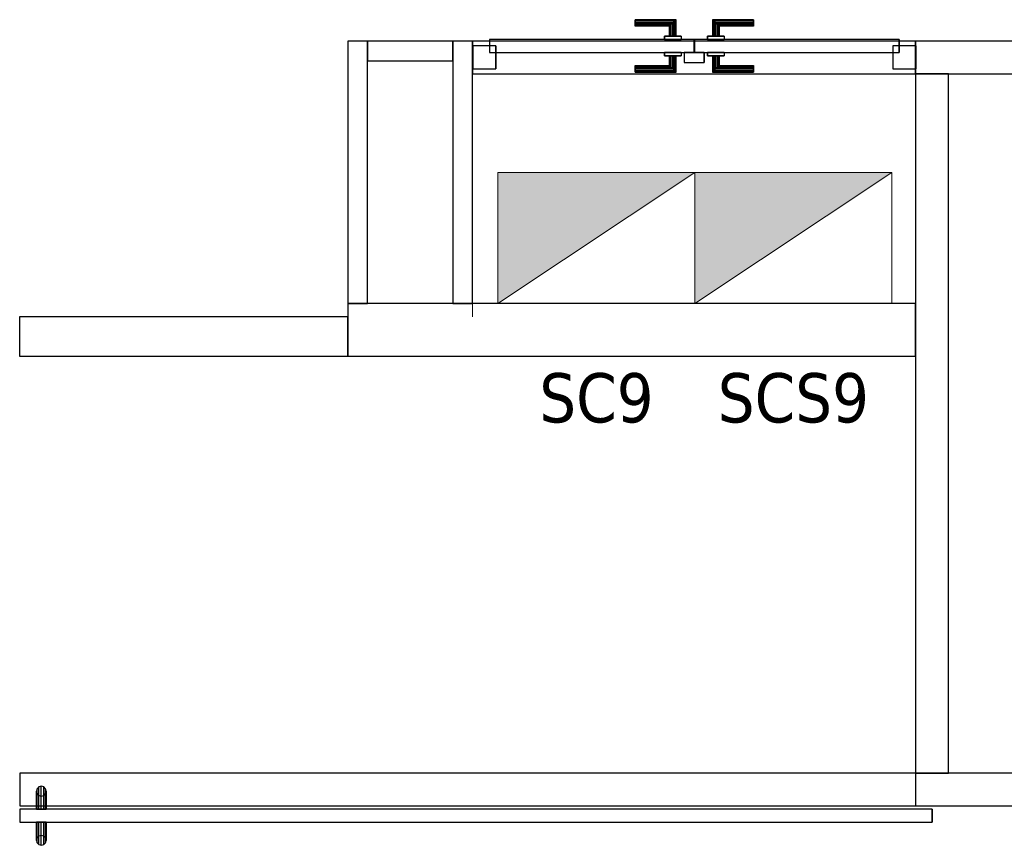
# Model space of a CAD drawing. Header units: metres. Extents: x 391.1 to 430.4, y 12.7 to 28.4.
# Tile 67 of 166: x 403.4 to 406.4, y 21.9 to 24.4. Entities that reach past the tile are written whole.
import ezdxf

# ---------------------------------------------------------------- set-up
doc = ezdxf.new("R2010")
doc.units = ezdxf.units.M
doc.layers.add('01_CARPINTERIA', color=5, linetype='Continuous', lineweight=25, true_color=0x0000ff)
for name, color, linetype, lineweight in [('A-DETL-GENF-OTLN', 7, 'Continuous', 18), ('A-GENM-____-OTLN', 7, 'Continuous', 18), ('A-WALL-____-MCUT', 7, 'Continuous', 25), ('A-WALL-____-OTLN', 7, 'Continuous', 25), ('E-ELEC-EQPM-IDEN', 7, 'Continuous', 30)]:
    doc.layers.add(name, color=color, linetype=linetype, lineweight=lineweight)
doc.styles.add('Tahoma_3', font='tahoma.ttf', dxfattribs={"height": 0.15})

# ---------------------------------------------------------------- blocks, each defined once
blk = doc.blocks.new('Family - Envans PB-155309-02_ELEC_P0')
at = {"layer": 'A-WALL-____-MCUT', "color": 253, "true_color": 0xaaaaaa}
for p, q in [((2.13, 0.1), (0, 0.1)), ((0, 0.1), (0, 0)), ((2.13, 0), (2.13, 0.1)), ((0, 0), (2.13, 0))]:
    blk.add_line(p, q, dxfattribs=at)
at = {"layer": 'A-WALL-____-OTLN', "color": 253, "true_color": 0xaaaaaa}
for p, q in [((2.13, 0.1), (0, 0.1)), ((0, 0.1), (0, 0)), ((2.13, 0), (2.13, 0.1)), ((0, 0), (2.13, 0))]:
    blk.add_line(p, q, dxfattribs=at)
at = {"layer": 'A-WALL-____-OTLN', "color": 253, "lineweight": 18, "true_color": 0xaaaaaa}
blk.add_line((-0.0989, 0), (2.1088, 0), dxfattribs=at)
blk = doc.blocks.new('Family - Envans PB-155325-02_ELEC_P0')
at = {"layer": 'A-WALL-____-MCUT', "color": 253, "true_color": 0xaaaaaa}
for p, q in [((0.2601, 0.06), (0, 0.06)), ((0, 0.06), (0, 0)), ((0.2601, 0), (0.2601, 0.06)), ((0, 0), (0.2601, 0))]:
    blk.add_line(p, q, dxfattribs=at)
at = {"layer": 'A-WALL-____-OTLN', "color": 253, "true_color": 0xaaaaaa}
for p, q in [((0.2601, 0.06), (0, 0.06)), ((0, 0.06), (0, 0)), ((0.2601, 0), (0.2601, 0.06)), ((0, 0), (0.2601, 0))]:
    blk.add_line(p, q, dxfattribs=at)
at = {"layer": 'A-WALL-____-OTLN', "color": 253, "lineweight": 18, "true_color": 0xaaaaaa}
blk.add_line((0, 0), (0.2601, 0), dxfattribs=at)
blk = doc.blocks.new('Family - Envans PB-155451-02_ELEC_P0')
at = {"layer": 'A-WALL-____-MCUT', "color": 253, "true_color": 0xaaaaaa}
for p, q in [((1.73, 0.16), (0, 0.16)), ((0, 0.16), (0, 0)), ((1.73, 0), (1.73, 0.16)), ((0, 0), (1.73, 0))]:
    blk.add_line(p, q, dxfattribs=at)
at = {"layer": 'A-WALL-____-OTLN', "color": 253, "true_color": 0xaaaaaa}
for p, q in [((1.73, 0.16), (0, 0.16)), ((0, 0.16), (0, 0)), ((1.73, 0), (1.73, 0.16)), ((0, 0), (1.73, 0))]:
    blk.add_line(p, q, dxfattribs=at)
at = {"layer": 'A-WALL-____-OTLN', "color": 253, "lineweight": 18, "true_color": 0xaaaaaa}
blk.add_line((0, 0), (1.73, 0), dxfattribs=at)
blk = doc.blocks.new('Family - Envans PB-155499-02_ELEC_P0')
at = {"layer": 'A-WALL-____-MCUT', "color": 253, "true_color": 0xaaaaaa}
for p, q in [((2.7284, 0.1), (2.7284, 0)), ((7.7284, 0.1), (2.7284, 0.1)), ((2.7284, 0), (7.7284, 0))]:
    blk.add_line(p, q, dxfattribs=at)
at = {"layer": 'A-WALL-____-OTLN', "color": 253, "true_color": 0xaaaaaa}
for p, q in [((7.7284, 0.1), (0, 0.1)), ((2.7284, 0.1), (0, 0.1)), ((0, 0.1), (0, 0)), ((0, 0.1), (0, 0)), ((2.7284, 0.1), (2.7284, 0)), ((0, 0), (7.7284, 0)), ((0, 0), (2.7284, 0))]:
    blk.add_line(p, q, dxfattribs=at)
at = {"layer": 'A-WALL-____-OTLN', "color": 253, "lineweight": 18, "true_color": 0xaaaaaa}
blk.add_line((0, 0), (7.7284, 0), dxfattribs=at)
blk = doc.blocks.new('Family - Vano de puerta PB-155501-02_ELEC_P0')
at = {"layer": 'A-GENM-____-OTLN', "color": 253, "true_color": 0xaaaaaa}
for p, q in [((406.0864, 22.1208), (403.358, 22.1208)), ((403.358, 22.1208), (403.358, 22.0208)), ((403.358, 22.1208), (406.0864, 22.1208)), ((403.358, 22.0208), (403.358, 22.1208)), ((406.0864, 22.0208), (406.0864, 22.1208)), ((406.0864, 22.0208), (406.0864, 22.1208)), ((403.358, 22.0208), (406.0864, 22.0208)), ((406.0864, 22.0208), (403.358, 22.0208))]:
    blk.add_line(p, q, dxfattribs=at)
blk = doc.blocks.new('Family - LONDR55-XX_ZZ-ARQ-CAA-M3D-Londres55-155573-02_ELEC_P0')
at = {"layer": '01_CARPINTERIA', "color": 161, "true_color": 0xaaaaff}
for p, q in [((2.6505, 0.2125), (2.6484, 0.205)), ((2.6505, 0.2125), (2.6484, 0.205)), ((2.6559, 0.218), (2.6505, 0.2125)), ((2.6559, 0.218), (2.6505, 0.2125)), ((2.6505, 0.2125), (2.6505, 0.15)), ((2.6634, 0.22), (2.6559, 0.218)), ((2.6634, 0.22), (2.6559, 0.218)), ((2.6559, 0.218), (2.6559, 0.15)), ((2.6709, 0.218), (2.6634, 0.22)), ((2.6709, 0.218), (2.6634, 0.22)), ((2.6634, 0.22), (2.6634, 0.15)), ((2.6764, 0.2125), (2.6709, 0.218)), ((2.6764, 0.2125), (2.6709, 0.218)), ((2.6709, 0.218), (2.6709, 0.15)), ((2.6784, 0.205), (2.6764, 0.2125)), ((2.6784, 0.205), (2.6764, 0.2125)), ((2.6764, 0.2125), (2.6764, 0.15)), ((2.6484, 0.205), (2.6505, 0.1975)), ((2.6484, 0.205), (2.6505, 0.1975)), ((2.6484, 0.15), (2.6484, 0.205)), ((2.6505, 0.1975), (2.6559, 0.192)), ((2.6505, 0.1975), (2.6559, 0.192)), ((2.6505, 0.1975), (2.6505, 0.15)), ((2.6559, 0.192), (2.6634, 0.19)), ((2.6559, 0.192), (2.6634, 0.19)), ((2.6559, 0.192), (2.6559, 0.15)), ((2.6634, 0.19), (2.6709, 0.192)), ((2.6634, 0.19), (2.6709, 0.192)), ((2.6634, 0.19), (2.6634, 0.15)), ((2.6709, 0.192), (2.6764, 0.1975)), ((2.6709, 0.192), (2.6764, 0.1975)), ((2.6709, 0.192), (2.6709, 0.15)), ((2.6764, 0.1975), (2.6784, 0.205)), ((2.6764, 0.1975), (2.6784, 0.205)), ((2.6764, 0.1975), (2.6764, 0.15)), ((2.6784, 0.205), (2.6784, 0.15)), ((2.7284, 0.15), (-0.05, 0.15)), ((-0.05, 0.15), (-0.05, 0.11)), ((2.7284, 0.15), (-0.05, 0.15)), ((-0.05, 0.11), (-0.05, 0.15)), ((2.6505, 0.15), (2.6484, 0.15)), ((2.6484, 0.15), (2.6505, 0.15)), ((2.6505, 0.15), (2.6559, 0.15)), ((2.6559, 0.15), (2.6505, 0.15)), ((2.6559, 0.15), (2.6634, 0.15)), ((2.6634, 0.15), (2.6559, 0.15)), ((2.6634, 0.15), (2.6709, 0.15)), ((2.6709, 0.15), (2.6634, 0.15)), ((2.6709, 0.15), (2.6764, 0.15)), ((2.6764, 0.15), (2.6709, 0.15)), ((2.6764, 0.15), (2.6784, 0.15)), ((2.6784, 0.15), (2.6764, 0.15)), ((2.7284, 0.11), (2.7284, 0.15)), ((2.7284, 0.11), (2.7284, 0.15)), ((-0.05, 0.11), (2.7284, 0.11)), ((-0.05, 0.11), (2.7284, 0.11)), ((2.6484, 0.055), (2.6484, 0.11)), ((2.6505, 0.11), (2.6484, 0.11)), ((2.6484, 0.11), (2.6505, 0.11)), ((2.6505, 0.11), (2.6505, 0.0475)), ((2.6505, 0.11), (2.6505, 0.0625)), ((2.6505, 0.11), (2.6559, 0.11)), ((2.6559, 0.11), (2.6505, 0.11)), ((2.6559, 0.11), (2.6559, 0.042)), ((2.6559, 0.11), (2.6559, 0.068)), ((2.6559, 0.11), (2.6634, 0.11)), ((2.6634, 0.11), (2.6559, 0.11)), ((2.6634, 0.11), (2.6634, 0.04)), ((2.6634, 0.11), (2.6634, 0.07)), ((2.6634, 0.11), (2.6709, 0.11)), ((2.6709, 0.11), (2.6634, 0.11)), ((2.6709, 0.11), (2.6709, 0.042)), ((2.6709, 0.11), (2.6709, 0.068)), ((2.6709, 0.11), (2.6764, 0.11)), ((2.6764, 0.11), (2.6709, 0.11)), ((2.6764, 0.11), (2.6764, 0.0475)), ((2.6764, 0.11), (2.6764, 0.0625)), ((2.6764, 0.11), (2.6784, 0.11)), ((2.6784, 0.11), (2.6764, 0.11)), ((2.6784, 0.11), (2.6784, 0.055)), ((2.6505, 0.0625), (2.6484, 0.055)), ((2.6505, 0.0625), (2.6484, 0.055)), ((2.6559, 0.068), (2.6505, 0.0625)), ((2.6559, 0.068), (2.6505, 0.0625)), ((2.6634, 0.07), (2.6559, 0.068)), ((2.6634, 0.07), (2.6559, 0.068)), ((2.6709, 0.068), (2.6634, 0.07)), ((2.6709, 0.068), (2.6634, 0.07)), ((2.6764, 0.0625), (2.6709, 0.068)), ((2.6764, 0.0625), (2.6709, 0.068)), ((2.6784, 0.055), (2.6764, 0.0625)), ((2.6784, 0.055), (2.6764, 0.0625)), ((2.6484, 0.055), (2.6505, 0.0475)), ((2.6484, 0.055), (2.6505, 0.0475)), ((2.6505, 0.0475), (2.6559, 0.042)), ((2.6505, 0.0475), (2.6559, 0.042)), ((2.6559, 0.042), (2.6634, 0.04)), ((2.6559, 0.042), (2.6634, 0.04)), ((2.6634, 0.04), (2.6709, 0.042)), ((2.6634, 0.04), (2.6709, 0.042)), ((2.6709, 0.042), (2.6764, 0.0475)), ((2.6709, 0.042), (2.6764, 0.0475)), ((2.6764, 0.0475), (2.6784, 0.055)), ((2.6764, 0.0475), (2.6784, 0.055))]:
    blk.add_line(p, q, dxfattribs=at)
blk = doc.blocks.new('Family - Porta PB-155574-02_ELEC_P0')
blk.add_blockref('Family - LONDR55-XX_ZZ-ARQ-CAA-M3D-Londres55-155573-02_ELEC_P0', (0, 0))
blk = doc.blocks.new('Family - Envans PB-155588-02_ELEC_P0')
at = {"layer": 'A-WALL-____-MCUT', "color": 253, "true_color": 0xaaaaaa}
for p, q in [((2.8406, 0.1), (1.8494, 0.1)), ((2.8406, 0), (2.8406, 0.1)), ((4.1891, 0.1), (4.1891, 0)), ((4.1904, 0.1), (4.1891, 0.1)), ((4.1904, 0), (4.1904, 0.1)), ((1.8494, 0), (2.8406, 0)), ((4.1891, 0), (4.1904, 0))]:
    blk.add_line(p, q, dxfattribs=at)
at = {"layer": 'A-WALL-____-OTLN', "color": 253, "true_color": 0xaaaaaa}
for p, q in [((4.1904, 0.1), (-0.0001, 0.1)), ((4.1891, 0.1), (2.8406, 0.1)), ((2.8406, 0.1), (2.8406, 0)), ((4.1891, 0.1), (4.1891, 0)), ((4.1904, 0), (4.1904, 0.1)), ((0, 0), (4.1904, 0)), ((2.8406, 0), (4.1891, 0))]:
    blk.add_line(p, q, dxfattribs=at)
at = {"layer": 'A-WALL-____-OTLN', "color": 253, "lineweight": 18, "true_color": 0xaaaaaa}
blk.add_line((0, 0), (4.1904, 0), dxfattribs=at)
blk = doc.blocks.new('Family - Vano de puerta PB-155592-02_ELEC_P0')
at = {"layer": 'A-GENM-____-OTLN', "color": 253, "true_color": 0xaaaaaa}
for p, q in [((404.738, 24.3508), (404.738, 24.2508)), ((406.0864, 24.3508), (404.738, 24.3508)), ((404.738, 24.3508), (404.738, 24.2508)), ((404.738, 24.3508), (406.0864, 24.3508)), ((406.0864, 24.2508), (406.0864, 24.3508)), ((406.0864, 24.3508), (406.0864, 24.2508)), ((404.738, 24.2508), (406.0864, 24.2508)), ((406.0864, 24.2508), (404.738, 24.2508))]:
    blk.add_line(p, q, dxfattribs=at)
blk = doc.blocks.new('Family - Envans PB-155708-02_ELEC_P0')
at = {"layer": 'A-WALL-____-MCUT', "color": 253, "true_color": 0xaaaaaa}
for p, q in [((0.8, 0.06), (0, 0.06)), ((0, 0.06), (0, 0)), ((0.8, 0), (0.8, 0.06)), ((0, 0), (0.8, 0))]:
    blk.add_line(p, q, dxfattribs=at)
at = {"layer": 'A-WALL-____-OTLN', "color": 253, "true_color": 0xaaaaaa}
for p, q in [((0.8, 0.06), (0, 0.06)), ((0, 0.06), (0, 0)), ((0.8, 0), (0.8, 0.06)), ((0, 0), (0.8, 0))]:
    blk.add_line(p, q, dxfattribs=at)
at = {"layer": 'A-WALL-____-OTLN', "color": 253, "lineweight": 18, "true_color": 0xaaaaaa}
blk.add_line((0, 0), (0.84, 0), dxfattribs=at)
blk = doc.blocks.new('Family - LONDR55-XX_ZZ-ARQ-CAA-M3D-Londres55-155801-02_ELEC_P0')
at = {"layer": '01_CARPINTERIA', "color": 161, "true_color": 0xaaaaff}
for p, q in [((0.4937, 0.1487), (0.4937, 0.15)), ((0.4937, 0.15), (0.4937, 0.1487)), ((0.6187, 0.15), (0.4937, 0.15)), ((0.6187, 0.15), (0.6174, 0.1487)), ((0.6174, 0.1487), (0.6187, 0.15)), ((0.6187, 0.1), (0.6187, 0.15)), ((0.7311, 0.1487), (0.7297, 0.15)), ((0.7297, 0.15), (0.7297, 0.1)), ((0.7297, 0.15), (0.7311, 0.1487)), ((0.8547, 0.15), (0.7297, 0.15)), ((0.8547, 0.1487), (0.8547, 0.15)), ((0.8547, 0.15), (0.8547, 0.1487)), ((0.4937, 0.145), (0.4937, 0.1487)), ((0.4937, 0.1487), (0.4937, 0.145)), ((0.6174, 0.1487), (0.4937, 0.1487)), ((0.6174, 0.1487), (0.4937, 0.1487)), ((0.4937, 0.14), (0.4937, 0.145)), ((0.4937, 0.145), (0.4937, 0.14)), ((0.6137, 0.145), (0.4937, 0.145)), ((0.6137, 0.145), (0.4937, 0.145)), ((0.4937, 0.135), (0.4937, 0.14)), ((0.4937, 0.14), (0.4937, 0.135)), ((0.4937, 0.14), (0.6087, 0.14)), ((0.6087, 0.14), (0.4937, 0.14)), ((0.4937, 0.135), (0.4937, 0.1313)), ((0.4937, 0.1313), (0.4937, 0.135)), ((0.6037, 0.135), (0.4937, 0.135)), ((0.6037, 0.135), (0.4937, 0.135)), ((0.4937, 0.1313), (0.4937, 0.13)), ((0.4937, 0.13), (0.4937, 0.1313)), ((0.6001, 0.1313), (0.4937, 0.1313)), ((0.6001, 0.1313), (0.4937, 0.1313)), ((0.5987, 0.13), (0.4937, 0.13)), ((0.5987, 0.13), (0.6001, 0.1313)), ((0.6001, 0.1313), (0.5987, 0.13)), ((0.5987, 0.1), (0.5987, 0.13)), ((0.6001, 0.1313), (0.6037, 0.135)), ((0.6037, 0.135), (0.6001, 0.1313)), ((0.6001, 0.1), (0.6001, 0.1313)), ((0.6001, 0.1), (0.6001, 0.1313)), ((0.6037, 0.135), (0.6087, 0.14)), ((0.6087, 0.14), (0.6037, 0.135)), ((0.6037, 0.1), (0.6037, 0.135)), ((0.6037, 0.1), (0.6037, 0.135)), ((0.6137, 0.145), (0.6087, 0.14)), ((0.6087, 0.14), (0.6137, 0.145)), ((0.6087, 0.14), (0.6087, 0.1)), ((0.6087, 0.1), (0.6087, 0.14)), ((0.6174, 0.1487), (0.6137, 0.145)), ((0.6137, 0.145), (0.6174, 0.1487)), ((0.6137, 0.1), (0.6137, 0.145)), ((0.6137, 0.1), (0.6137, 0.145)), ((0.6174, 0.1), (0.6174, 0.1487)), ((0.6174, 0.1), (0.6174, 0.1487)), ((0.7347, 0.145), (0.7311, 0.1487)), ((0.7311, 0.1487), (0.7311, 0.1)), ((0.7311, 0.1487), (0.7311, 0.1)), ((0.7311, 0.1487), (0.7347, 0.145)), ((0.8547, 0.1487), (0.7311, 0.1487)), ((0.8547, 0.1487), (0.7311, 0.1487)), ((0.7397, 0.14), (0.7347, 0.145)), ((0.7347, 0.145), (0.7347, 0.1)), ((0.7347, 0.145), (0.7347, 0.1)), ((0.7347, 0.145), (0.7397, 0.14)), ((0.8547, 0.145), (0.7347, 0.145)), ((0.8547, 0.145), (0.7347, 0.145)), ((0.7397, 0.1), (0.7397, 0.14)), ((0.7397, 0.14), (0.7397, 0.1)), ((0.7397, 0.14), (0.7447, 0.135)), ((0.7447, 0.135), (0.7397, 0.14)), ((0.7397, 0.14), (0.8547, 0.14)), ((0.8547, 0.14), (0.7397, 0.14)), ((0.7447, 0.135), (0.7447, 0.1)), ((0.7447, 0.135), (0.7484, 0.1313)), ((0.7484, 0.1313), (0.7447, 0.135)), ((0.7447, 0.135), (0.7447, 0.1)), ((0.8547, 0.135), (0.7447, 0.135)), ((0.8547, 0.135), (0.7447, 0.135)), ((0.7484, 0.1313), (0.7484, 0.1)), ((0.7484, 0.1313), (0.7497, 0.13)), ((0.7497, 0.13), (0.7484, 0.1313)), ((0.7484, 0.1313), (0.7484, 0.1)), ((0.8547, 0.1313), (0.7484, 0.1313)), ((0.8547, 0.1313), (0.7484, 0.1313)), ((0.7497, 0.13), (0.7497, 0.1)), ((0.8547, 0.13), (0.7497, 0.13)), ((0.8547, 0.145), (0.8547, 0.1487)), ((0.8547, 0.1487), (0.8547, 0.145)), ((0.8547, 0.145), (0.8547, 0.14)), ((0.8547, 0.14), (0.8547, 0.145)), ((0.8547, 0.14), (0.8547, 0.135)), ((0.8547, 0.135), (0.8547, 0.14)), ((0.8547, 0.135), (0.8547, 0.1313)), ((0.8547, 0.1313), (0.8547, 0.135)), ((0.8547, 0.1313), (0.8547, 0.13)), ((0.8547, 0.13), (0.8547, 0.1313)), ((0.6737, 0.09), (0.05, 0.09)), ((0.05, 0.09), (0.05, 0.05)), ((0.6737, 0.09), (0.05, 0.09)), ((0.05, 0.09), (0.05, 0.05)), ((0.6337, 0.1), (0.5837, 0.1)), ((0.5837, 0.1), (0.6337, 0.1)), ((0.5837, 0.1), (0.5837, 0.09)), ((0.5837, 0.09), (0.5837, 0.1)), ((0.6337, 0.09), (0.5837, 0.09)), ((0.5837, 0.09), (0.6337, 0.09)), ((0.6001, 0.1), (0.5987, 0.1)), ((0.5987, 0.1), (0.6001, 0.1)), ((0.6037, 0.1), (0.6001, 0.1)), ((0.6001, 0.1), (0.6037, 0.1)), ((0.6087, 0.1), (0.6037, 0.1)), ((0.6037, 0.1), (0.6087, 0.1)), ((0.6137, 0.1), (0.6087, 0.1)), ((0.6087, 0.1), (0.6137, 0.1)), ((0.6137, 0.1), (0.6174, 0.1)), ((0.6174, 0.1), (0.6137, 0.1)), ((0.6174, 0.1), (0.6187, 0.1)), ((0.6187, 0.1), (0.6174, 0.1)), ((0.6337, 0.1), (0.6337, 0.09)), ((0.6337, 0.1), (0.6337, 0.09)), ((0.6737, 0.05), (0.6737, 0.09)), ((0.6737, 0.09), (0.6737, 0.05)), ((1.2985, 0.09), (0.6747, 0.09)), ((0.6747, 0.09), (0.6747, 0.05)), ((1.2985, 0.09), (0.6747, 0.09)), ((0.6747, 0.09), (0.6747, 0.05)), ((0.7647, 0.1), (0.7147, 0.1)), ((0.7147, 0.1), (0.7647, 0.1)), ((0.7147, 0.1), (0.7147, 0.09)), ((0.7147, 0.09), (0.7147, 0.1)), ((0.7647, 0.09), (0.7147, 0.09)), ((0.7147, 0.09), (0.7647, 0.09)), ((0.7311, 0.1), (0.7297, 0.1)), ((0.7297, 0.1), (0.7311, 0.1)), ((0.7347, 0.1), (0.7311, 0.1)), ((0.7311, 0.1), (0.7347, 0.1)), ((0.7397, 0.1), (0.7347, 0.1)), ((0.7347, 0.1), (0.7397, 0.1)), ((0.7447, 0.1), (0.7397, 0.1)), ((0.7397, 0.1), (0.7447, 0.1)), ((0.7447, 0.1), (0.7484, 0.1)), ((0.7484, 0.1), (0.7447, 0.1)), ((0.7484, 0.1), (0.7497, 0.1)), ((0.7497, 0.1), (0.7484, 0.1)), ((0.7647, 0.1), (0.7647, 0.09)), ((0.7647, 0.1), (0.7647, 0.09)), ((1.2985, 0.05), (1.2985, 0.09)), ((1.2985, 0.09), (1.2985, 0.05)), ((0.07, 0.07), (0, 0.07)), ((0, 0.07), (0, 0)), ((0.07, 0.07), (0, 0.07)), ((0, 0.07), (0, 0)), ((0.07, 0), (0.07, 0.07)), ((0.07, 0.07), (0.07, 0)), ((1.3485, 0.07), (1.2785, 0.07)), ((1.2785, 0.07), (1.2785, 0)), ((1.3485, 0.07), (1.2785, 0.07)), ((1.2785, 0.07), (1.2785, 0)), ((1.3485, 0), (1.3485, 0.07)), ((1.3485, 0.07), (1.3485, 0)), ((0.05, 0.05), (0.6737, 0.05)), ((0.05, 0.05), (0.6737, 0.05)), ((0.5837, 0.05), (0.6337, 0.05)), ((0.6337, 0.05), (0.5837, 0.05)), ((0.5837, 0.05), (0.5837, 0.04)), ((0.5837, 0.04), (0.5837, 0.05)), ((0.5837, 0.04), (0.6337, 0.04)), ((0.6337, 0.04), (0.5837, 0.04)), ((0.6001, 0.04), (0.5987, 0.04)), ((0.5987, 0.04), (0.6001, 0.04)), ((0.5987, 0.01), (0.5987, 0.04)), ((0.6037, 0.04), (0.6001, 0.04)), ((0.6001, 0.04), (0.6037, 0.04)), ((0.6001, 0.0087), (0.6001, 0.04)), ((0.6001, 0.0087), (0.6001, 0.04)), ((0.6037, 0.04), (0.6087, 0.04)), ((0.6087, 0.04), (0.6037, 0.04)), ((0.6037, 0.005), (0.6037, 0.04)), ((0.6037, 0.005), (0.6037, 0.04)), ((0.6087, 0.04), (0.6137, 0.04)), ((0.6137, 0.04), (0.6087, 0.04)), ((0.6087, 0.04), (0.6087, 0)), ((0.6087, 0), (0.6087, 0.04)), ((0.6137, 0.04), (0.6174, 0.04)), ((0.6174, 0.04), (0.6137, 0.04)), ((0.6137, -0.005), (0.6137, 0.04)), ((0.6137, -0.005), (0.6137, 0.04)), ((0.6174, 0.04), (0.6187, 0.04)), ((0.6187, 0.04), (0.6174, 0.04)), ((0.6174, -0.0087), (0.6174, 0.04)), ((0.6174, -0.0087), (0.6174, 0.04)), ((0.6187, -0.01), (0.6187, 0.04)), ((0.6337, 0.05), (0.6337, 0.04)), ((0.6337, 0.05), (0.6337, 0.04)), ((0.7037, 0.05), (0.6437, 0.05)), ((0.6437, 0.05), (0.6437, 0.02)), ((0.7037, 0.05), (0.6437, 0.05)), ((0.6437, 0.05), (0.6437, 0.02)), ((0.6747, 0.05), (1.2985, 0.05)), ((0.6747, 0.05), (1.2985, 0.05)), ((0.7037, 0.02), (0.7037, 0.05)), ((0.7037, 0.05), (0.7037, 0.02)), ((0.7147, 0.05), (0.7647, 0.05)), ((0.7647, 0.05), (0.7147, 0.05)), ((0.7147, 0.05), (0.7147, 0.04)), ((0.7147, 0.04), (0.7147, 0.05)), ((0.7147, 0.04), (0.7647, 0.04)), ((0.7647, 0.04), (0.7147, 0.04)), ((0.7311, 0.04), (0.7297, 0.04)), ((0.7297, 0.04), (0.7311, 0.04)), ((0.7297, 0.04), (0.7297, -0.01)), ((0.7347, 0.04), (0.7311, 0.04)), ((0.7311, 0.04), (0.7347, 0.04)), ((0.7311, 0.04), (0.7311, -0.0087)), ((0.7311, 0.04), (0.7311, -0.0087)), ((0.7347, 0.04), (0.7397, 0.04)), ((0.7397, 0.04), (0.7347, 0.04)), ((0.7347, 0.04), (0.7347, -0.005)), ((0.7347, 0.04), (0.7347, -0.005)), ((0.7397, 0.04), (0.7447, 0.04)), ((0.7447, 0.04), (0.7397, 0.04)), ((0.7397, 0), (0.7397, 0.04)), ((0.7397, 0.04), (0.7397, 0)), ((0.7447, 0.04), (0.7484, 0.04)), ((0.7484, 0.04), (0.7447, 0.04)), ((0.7447, 0.04), (0.7447, 0.005)), ((0.7447, 0.04), (0.7447, 0.005)), ((0.7484, 0.04), (0.7497, 0.04)), ((0.7497, 0.04), (0.7484, 0.04)), ((0.7484, 0.04), (0.7484, 0.0087)), ((0.7484, 0.04), (0.7484, 0.0087)), ((0.7497, 0.04), (0.7497, 0.01)), ((0.7647, 0.05), (0.7647, 0.04)), ((0.7647, 0.05), (0.7647, 0.04)), ((0, 0), (0.07, 0)), ((0, 0), (0.07, 0)), ((0.4937, 0.0087), (0.4937, 0.01)), ((0.4937, 0.01), (0.4937, 0.0087)), ((0.4937, 0.01), (0.5987, 0.01)), ((0.4937, 0.005), (0.4937, 0.0087)), ((0.4937, 0.0087), (0.4937, 0.005)), ((0.4937, 0.0087), (0.6001, 0.0087)), ((0.4937, 0.0087), (0.6001, 0.0087)), ((0.4937, 0), (0.4937, 0.005)), ((0.4937, 0.005), (0.4937, 0)), ((0.4937, 0.005), (0.6037, 0.005)), ((0.4937, 0.005), (0.6037, 0.005)), ((0.4937, -0.005), (0.4937, 0)), ((0.4937, 0), (0.4937, -0.005)), ((0.6087, 0), (0.4937, 0)), ((0.4937, 0), (0.6087, 0)), ((0.6001, 0.0087), (0.5987, 0.01)), ((0.5987, 0.01), (0.6001, 0.0087)), ((0.6037, 0.005), (0.6001, 0.0087)), ((0.6001, 0.0087), (0.6037, 0.005)), ((0.6087, 0), (0.6037, 0.005)), ((0.6037, 0.005), (0.6087, 0)), ((0.6087, 0), (0.6137, -0.005)), ((0.6437, 0.02), (0.7037, 0.02)), ((0.6437, 0.02), (0.7037, 0.02)), ((0.7347, -0.005), (0.7397, 0)), ((0.7447, 0.005), (0.7397, 0)), ((0.7397, 0), (0.7447, 0.005)), ((0.8547, 0), (0.7397, 0)), ((0.7397, 0), (0.8547, 0)), ((0.7484, 0.0087), (0.7447, 0.005)), ((0.7447, 0.005), (0.7484, 0.0087)), ((0.7447, 0.005), (0.8547, 0.005)), ((0.7447, 0.005), (0.8547, 0.005)), ((0.7497, 0.01), (0.7484, 0.0087)), ((0.7484, 0.0087), (0.7497, 0.01)), ((0.7484, 0.0087), (0.8547, 0.0087)), ((0.7484, 0.0087), (0.8547, 0.0087)), ((0.7497, 0.01), (0.8547, 0.01)), ((0.8547, 0.0087), (0.8547, 0.01)), ((0.8547, 0.01), (0.8547, 0.0087)), ((0.8547, 0.005), (0.8547, 0.0087)), ((0.8547, 0.0087), (0.8547, 0.005)), ((0.8547, 0.005), (0.8547, 0)), ((0.8547, 0), (0.8547, 0.005)), ((0.8547, 0), (0.8547, -0.005)), ((0.8547, -0.005), (0.8547, 0)), ((1.2785, 0), (1.3485, 0)), ((1.2785, 0), (1.3485, 0)), ((0.4937, -0.005), (0.4937, -0.0087)), ((0.4937, -0.0087), (0.4937, -0.005)), ((0.4937, -0.005), (0.6137, -0.005)), ((0.4937, -0.005), (0.6137, -0.005)), ((0.4937, -0.0087), (0.4937, -0.01)), ((0.4937, -0.01), (0.4937, -0.0087)), ((0.4937, -0.0087), (0.6174, -0.0087)), ((0.4937, -0.0087), (0.6174, -0.0087)), ((0.4937, -0.01), (0.6187, -0.01)), ((0.6137, -0.005), (0.6087, 0)), ((0.6137, -0.005), (0.6174, -0.0087)), ((0.6174, -0.0087), (0.6137, -0.005)), ((0.6174, -0.0087), (0.6187, -0.01)), ((0.6187, -0.01), (0.6174, -0.0087)), ((0.7297, -0.01), (0.7311, -0.0087)), ((0.7311, -0.0087), (0.7297, -0.01)), ((0.7297, -0.01), (0.8547, -0.01)), ((0.7311, -0.0087), (0.7347, -0.005)), ((0.7347, -0.005), (0.7311, -0.0087)), ((0.7311, -0.0087), (0.8547, -0.0087)), ((0.7311, -0.0087), (0.8547, -0.0087)), ((0.7397, 0), (0.7347, -0.005)), ((0.7347, -0.005), (0.8547, -0.005)), ((0.7347, -0.005), (0.8547, -0.005)), ((0.8547, -0.005), (0.8547, -0.0087)), ((0.8547, -0.0087), (0.8547, -0.005)), ((0.8547, -0.0087), (0.8547, -0.01)), ((0.8547, -0.01), (0.8547, -0.0087))]:
    blk.add_line(p, q, dxfattribs=at)
blk = doc.blocks.new('Family - Porta PB-155802-02_ELEC_P0')
blk.add_blockref('Family - LONDR55-XX_ZZ-ARQ-CAA-M3D-Londres55-155801-02_ELEC_P0', (0, 0))
blk = doc.blocks.new('Family - Envans PB-155900-02_ELEC_P0')
at = {"layer": 'A-WALL-____-MCUT', "color": 253, "true_color": 0xaaaaaa}
for p, q in [((1, 0.12), (0, 0.12)), ((0, 0.12), (0, 0)), ((1, 0), (1, 0.12)), ((0, 0), (1, 0))]:
    blk.add_line(p, q, dxfattribs=at)
at = {"layer": 'A-WALL-____-OTLN', "color": 253, "true_color": 0xaaaaaa}
for p, q in [((1, 0.12), (0, 0.12)), ((0, 0.12), (0, 0)), ((1, 0), (1, 0.12)), ((0, 0), (1, 0))]:
    blk.add_line(p, q, dxfattribs=at)
at = {"layer": 'A-WALL-____-OTLN', "color": 253, "lineweight": 18, "true_color": 0xaaaaaa}
blk.add_line((0, 0), (1, 0), dxfattribs=at)
blk = doc.blocks.new('Family - Envans PB-155921-02_ELEC_P0')
at = {"layer": 'A-WALL-____-MCUT', "color": 253, "true_color": 0xaaaaaa}
for p, q in [((0.8, 0.06), (0, 0.06)), ((0, 0.06), (0, 0)), ((0.8, 0), (0.8, 0.06)), ((0, 0), (0.8, 0))]:
    blk.add_line(p, q, dxfattribs=at)
at = {"layer": 'A-WALL-____-OTLN', "color": 253, "true_color": 0xaaaaaa}
for p, q in [((0.8, 0.06), (0, 0.06)), ((0, 0.06), (0, 0)), ((0.8, 0), (0.8, 0.06)), ((0, 0), (0.8, 0))]:
    blk.add_line(p, q, dxfattribs=at)
at = {"layer": 'A-WALL-____-OTLN', "color": 253, "lineweight": 18, "true_color": 0xaaaaaa}
blk.add_line((-0.04, 0), (0.8, 0), dxfattribs=at)
blk = doc.blocks.new('LONDR55-XX_ZZ-ARQ-CAA-M3D-Londres55_ifc-1-02_ELEC_P0')
at = {"layer": '01_CARPINTERIA', "color": 253, "lineweight": 18, "true_color": 0xaaaaaa}
blk.add_blockref('Family - Porta PB-155802-02_ELEC_P0', (404.738, 24.2658), dxfattribs=at)
at = {"layer": '01_CARPINTERIA', "color": 253, "lineweight": 18, "true_color": 0xaaaaaa, "rotation": 180}
blk.add_blockref('Family - Porta PB-155574-02_ELEC_P0', (406.0864, 22.1208), dxfattribs=at)
at = {"layer": 'A-GENM-____-OTLN', "color": 253, "lineweight": 18, "true_color": 0xaaaaaa}
for name in ['Family - Vano de puerta PB-155592-02_ELEC_P0', 'Family - Vano de puerta PB-155501-02_ELEC_P0']:
    blk.add_blockref(name, (0, 0), dxfattribs=at)
at = {"layer": 'A-WALL-____-OTLN', "color": 253, "lineweight": 18, "true_color": 0xaaaaaa}
for name, p, rotation in [('Family - Envans PB-155708-02_ELEC_P0', (404.3564, 24.3508), 270), ('Family - Envans PB-155325-02_ELEC_P0', (404.6766, 24.3508), 180), ('Family - Envans PB-155921-02_ELEC_P0', (404.7366, 23.5508), 90), ('Family - Envans PB-155588-02_ELEC_P0', (408.927, 24.3508), 180), ('Family - Envans PB-155309-02_ELEC_P0', (406.0864, 24.2508), 270)]:
    blk.add_blockref(name, p, dxfattribs=dict(at, rotation=rotation))
for name, p in [('Family - Envans PB-155451-02_ELEC_P0', (404.3564, 23.3908)), ('Family - Envans PB-155900-02_ELEC_P0', (403.3564, 23.3908)), ('Family - Envans PB-155499-02_ELEC_P0', (403.358, 22.0208))]:
    blk.add_blockref(name, p, dxfattribs=at)
blk = doc.blocks.new('ZYR_05_02_01 Quadre Electric - SC9-700036-02_ELEC_P0')
at = {"layer": 'A-DETL-GENF-OTLN', "true_color": 0x3c0aff}
blk.add_hatch(color=180, dxfattribs=at).paths.add_polyline_path([(0.3, 0), (-0.3, -0.4), (0.3, -0.4)])
at = {"layer": 'A-DETL-GENF-OTLN', "color": 180, "true_color": 0x3c0aff}
for p, q in [((0.3, 0), (-0.3, -0.4)), ((-0.3, 0), (0.3, 0)), ((-0.3, -0.4), (-0.3, 0)), ((-0.3, -0.4), (0.3, 0)), ((0.3, -0.4), (0.3, 0)), ((0.3, 0), (0.3, -0.4)), ((-0.3, -0.4), (0.3, -0.4)), ((0.3, -0.4), (-0.3, -0.4))]:
    blk.add_line(p, q, dxfattribs=at)
blk = doc.blocks.new('ZYR_05_02_01 Quadre Electric - SCS9-700054-02_ELEC_P0')
at = {"layer": 'A-DETL-GENF-OTLN', "true_color": 0x3c0aff}
blk.add_hatch(color=180, dxfattribs=at).paths.add_polyline_path([(0.3, 0), (-0.3, -0.4), (0.3, -0.4)])
at = {"layer": 'A-DETL-GENF-OTLN', "color": 180, "true_color": 0x3c0aff}
for p, q in [((0.3, 0), (-0.3, -0.4)), ((-0.3, 0), (0.3, 0)), ((-0.3, -0.4), (-0.3, 0)), ((-0.3, -0.4), (0.3, 0)), ((0.3, -0.4), (0.3, 0)), ((0.3, 0), (0.3, -0.4)), ((-0.3, -0.4), (0.3, -0.4)), ((0.3, -0.4), (-0.3, -0.4))]:
    blk.add_line(p, q, dxfattribs=at)

msp = doc.modelspace()

# ---------------------------------------------------------------- block references
at = {"lineweight": 5}
msp.add_blockref('LONDR55-XX_ZZ-ARQ-CAA-M3D-Londres55_ifc-1-02_ELEC_P0', (0, 0), dxfattribs=at)
at = {"layer": 'A-DETL-GENF-OTLN', "color": 180, "true_color": 0x3c0aff, "rotation": 180}
for name, p in [('ZYR_05_02_01 Quadre Electric - SC9-700036-02_ELEC_P0', (405.1136, 23.5508)), ('ZYR_05_02_01 Quadre Electric - SCS9-700054-02_ELEC_P0', (405.7136, 23.5508))]:
    msp.add_blockref(name, p, dxfattribs=at)

# ---------------------------------------------------------------- texts
at = {"layer": 'E-ELEC-EQPM-IDEN', "char_height": 0.15, "attachment_point": 1, "style": 'Tahoma_3'}
for s, insert, width in [('SC9', (404.9399, 23.3391), 0.416877), ('SCS9', (405.4836, 23.3391), 0.553164)]:
    msp.add_mtext(s, dxfattribs=dict(at, insert=insert, width=width))

doc.saveas('drawing.dxf')
